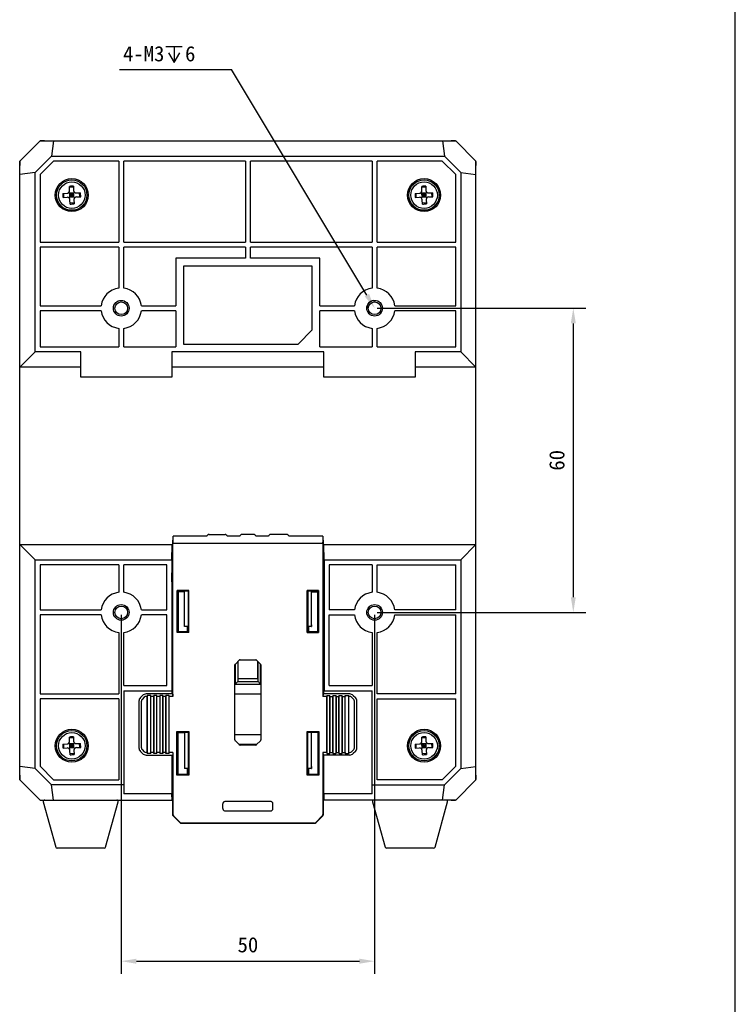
# Model space of a CAD drawing. Header units: millimetres. Extents: x 0 to 600, y 0 to 600.
# Tile 12 of 12: x 459 to 600, y 212 to 406. Entities that reach past the tile are written whole.
import ezdxf

# ---------------------------------------------------------------- set-up
doc = ezdxf.new("R2010")
doc.units = ezdxf.units.MM
doc.header["$LTSCALE"] = 39.111111
doc.header["$PDMODE"] = 3
doc.header["$PDSIZE"] = 8
doc.layers.get('0').update_dxf_attribs({"linetype": 'CONTINUOUS'})
doc.layers.get('Defpoints').update_dxf_attribs({"linetype": 'CONTINUOUS'})
for name, color, linetype in [('06_ALL_SURFS', 7, 'CONTINUOUS'), ('20_ALL_FEATURES', 7, 'CONTINUOUS'), ('51__DRAFT_DIMS', 7, 'CONTINUOUS')]:
    doc.layers.add(name, color=color, linetype=linetype)
doc.styles.get("Standard").update_dxf_attribs({"font": 'simfang.ttf'})
doc.dimstyles.new('DIMSTYLE_2', dxfattribs={"dimtxt": 10, "dimasz": 10, "dimexe": 5, "dimexo": 0.5, "dimgap": 2.5, "dimtad": 1, "dimdsep": 46, "dimtxsty": 'STANDARD', "dimblk": '_FILLED', "dimblk1": '_FILLED', "dimblk2": '_FILLED', "dimcen": 0.09, "dimclrt": 3, "dimazin": 2, "dimtp": 0.5, "dimtm": 0.5, "dimtfac": 1, "dimtofl": 0, "dimtmove": 0, "dimatfit": 3, "dimldrblk": '_FILLED', "dimfxl": 1, "dimtolj": 1, "dimarcsym": 0})
doc.dimstyles.new('DIMSTYLE_5', dxfattribs={"dimtxt": 3, "dimasz": 3, "dimexe": 2.5, "dimexo": 0.5, "dimtad": 1, "dimdsep": 46, "dimtxsty": 'STANDARD', "dimblk": '_FILLED', "dimblk1": '_FILLED', "dimblk2": '_FILLED', "dimcen": 0.09, "dimclrt": 3, "dimazin": 2, "dimtp": 0.1, "dimtm": 0.1, "dimtfac": 1, "dimtmove": 0, "dimatfit": 2, "dimldrblk": '_FILLED', "dimfxl": 1, "dimtolj": 1, "dimarcsym": 0})

# ---------------------------------------------------------------- blocks, each defined once
blk = doc.blocks.new('_FILLED')
at = {"color": 0, "linetype": 'ByBlock'}
blk.add_solid([(0, 0), (-1, 0.165), (-1, -0.165)], dxfattribs=at)
blk = doc.blocks.new('*D16')
at = {"layer": '51__DRAFT_DIMS', "color": 0, "lineweight": -2}
for p, q in [((478.82, 288.39), (478.82, 217.59)), ((528.82, 288.39), (528.82, 217.59)), ((481.82, 220.09), (525.82, 220.09))]:
    blk.add_line(p, q, dxfattribs=at)
at = {"layer": 'Defpoints', "color": 0}
for p in [(478.82, 288.89), (528.82, 288.89), (528.82, 220.09)]:
    blk.add_point(p, dxfattribs=at)
at = {"layer": '51__DRAFT_DIMS', "color": 0, "linetype": 'ByBlock', "lineweight": -2, "xscale": 3, "yscale": 3, "zscale": 3, "rotation": 180}
blk.add_blockref('_FILLED', (478.82, 220.09), dxfattribs=at)
at = {"layer": '51__DRAFT_DIMS', "color": 0, "linetype": 'ByBlock', "lineweight": -2, "xscale": 3, "yscale": 3, "zscale": 3}
blk.add_blockref('_FILLED', (528.82, 220.09), dxfattribs=at)
at = {"layer": '51__DRAFT_DIMS', "color": 3, "insert": (503.82, 224.84), "char_height": 3, "attachment_point": 2, "line_spacing_factor": 0.9}
blk.add_mtext('\\A1;50{}{{\\H0.7x;}{}}', dxfattribs=at)
blk = doc.blocks.new('*D17')
at = {"layer": '51__DRAFT_DIMS', "color": 0, "lineweight": -2}
for p, q in [((529.32, 348.89), (570.53, 348.89)), ((568.03, 345.89), (568.03, 291.89)), ((529.32, 288.89), (570.53, 288.89))]:
    blk.add_line(p, q, dxfattribs=at)
at = {"layer": 'Defpoints', "color": 0}
for p in [(528.82, 348.89), (528.82, 288.89), (568.03, 288.89)]:
    blk.add_point(p, dxfattribs=at)
at = {"layer": '51__DRAFT_DIMS', "color": 0, "linetype": 'ByBlock', "lineweight": -2, "xscale": 3, "yscale": 3, "zscale": 3}
for p, rotation in [((568.03, 348.89), 90), ((568.03, 288.89), 270)]:
    blk.add_blockref('_FILLED', p, dxfattribs=dict(at, rotation=rotation))
at = {"layer": '51__DRAFT_DIMS', "color": 3, "insert": (563.28, 318.89), "char_height": 3, "attachment_point": 2, "rotation": 90, "line_spacing_factor": 0.9}
blk.add_mtext('\\A1;60{}{{\\H0.7x;}{}}', dxfattribs=at)
blk = doc.blocks.new('*D12')
at = {"layer": '51__DRAFT_DIMS', "color": 0, "lineweight": -2}
for p in [(478.47, 395.95), (527.3, 351.45)]:
    blk.add_line(p, (500.55, 395.95), dxfattribs=at)
at = {"layer": 'Defpoints', "color": 0}
for p in [(527.25, 351.54), (528.85, 348.88)]:
    blk.add_point(p, dxfattribs=at)
at = {"layer": '51__DRAFT_DIMS', "color": 0, "linetype": 'ByBlock', "lineweight": -2, "xscale": 3, "yscale": 3, "zscale": 3, "rotation": 301.0164971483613}
blk.add_blockref('_FILLED', (528.85, 348.88), dxfattribs=at)
at = {"layer": '51__DRAFT_DIMS', "color": 3, "insert": (493.46, 400.58), "char_height": 3, "attachment_point": 3, "line_spacing_factor": 0.9}
blk.add_mtext('\\A1;4-M3{}{{\\H0.7x;}{}  6}', dxfattribs=at)

msp = doc.modelspace()

# ---------------------------------------------------------------- linework, layer by layer
at = {"color": 7}
msp.add_line((600, 0), (600, 600), dxfattribs=at)
at = {"layer": '06_ALL_SURFS', "color": 7}
for p, q in [((462.822, 381.886), (458.822, 377.886)), ((462.822, 381.886), (544.822, 381.886)), ((463.607, 381.925), (462.926, 381.9)), ((465.429, 381.886), (465.065, 378.886)), ((542.216, 381.886), (542.58, 378.886)), ((544.719, 381.9), (544.037, 381.925)), ((548.822, 377.886), (544.822, 381.886)), ((465.065, 378.886), (461.822, 375.643)), ((465.065, 378.886), (542.58, 378.886)), ((545.822, 375.643), (542.58, 378.886)), ((458.808, 377.782), (458.783, 377.101)), ((458.822, 255.886), (458.822, 377.886)), ((462.822, 375.229), (465.479, 377.886)), ((478.322, 377.886), (465.479, 377.886)), ((478.322, 377.886), (478.322, 361.942)), ((479.322, 361.942), (479.322, 377.886)), ((503.322, 377.886), (479.322, 377.886)), ((503.322, 377.886), (503.322, 361.942)), ((504.322, 361.942), (504.322, 377.886)), ((528.322, 377.886), (504.322, 377.886)), ((528.322, 377.886), (528.322, 361.942)), ((529.322, 361.942), (529.322, 377.886)), ((542.165, 377.886), (529.322, 377.886)), ((542.165, 377.886), (544.822, 375.229)), ((548.822, 255.886), (548.822, 377.886)), ((548.862, 377.101), (548.837, 377.782)), ((461.822, 375.643), (458.822, 375.279)), ((461.822, 340.262), (461.822, 375.643)), ((462.822, 375.229), (462.822, 361.942)), ((544.822, 361.942), (544.822, 375.229)), ((545.822, 375.643), (545.822, 340.262)), ((545.822, 375.643), (548.822, 375.279)), ((468.629, 372.076), (468.596, 372.923)), ((469.395, 372.954), (469.429, 372.108)), ((538.144, 372.076), (538.11, 372.923)), ((538.91, 372.954), (538.943, 372.108)), ((467.303, 371.523), (468.15, 371.556)), ((467.526, 370.731), (467.495, 371.53)), ((468.497, 371.717), (469.633, 370.668)), ((468.541, 370.625), (469.589, 371.76)), ((469.403, 372.763), (468.603, 372.731)), ((469.449, 371.608), (468.649, 371.576)), ((468.681, 370.777), (468.649, 371.576)), ((469.465, 371.208), (468.665, 371.177)), ((469.081, 370.793), (469.049, 371.592)), ((469.481, 370.809), (469.449, 371.608)), ((469.948, 371.628), (470.795, 371.662)), ((470.635, 370.855), (470.603, 371.654)), ((536.818, 371.523), (537.664, 371.556)), ((537.041, 370.731), (537.009, 371.53)), ((538.012, 371.717), (539.147, 370.668)), ((538.055, 370.625), (539.104, 371.76)), ((538.917, 372.763), (538.118, 372.731)), ((538.963, 371.608), (538.164, 371.576)), ((538.196, 370.777), (538.164, 371.576)), ((538.979, 371.208), (538.18, 371.177)), ((538.596, 370.793), (538.564, 371.592)), ((538.995, 370.809), (538.963, 371.608)), ((539.463, 371.628), (540.31, 371.662)), ((540.15, 370.855), (540.118, 371.654)), ((467.335, 370.723), (468.182, 370.757)), ((469.481, 370.809), (468.681, 370.777)), ((468.735, 369.43), (468.701, 370.277)), ((469.527, 369.654), (468.727, 369.622)), ((469.5, 370.309), (469.534, 369.462)), ((469.98, 370.829), (470.827, 370.862)), ((536.849, 370.723), (537.696, 370.757)), ((538.995, 370.809), (538.196, 370.777)), ((538.249, 369.43), (538.216, 370.277)), ((539.041, 369.654), (538.242, 369.622)), ((539.015, 370.309), (539.049, 369.462)), ((539.495, 370.829), (540.342, 370.862)), ((462.822, 361.942), (478.322, 361.942)), ((479.322, 361.942), (503.322, 361.942)), ((504.322, 361.942), (528.322, 361.942)), ((529.322, 361.942), (544.822, 361.942)), ((462.822, 360.942), (462.822, 349.386)), ((478.322, 360.942), (462.822, 360.942)), ((478.322, 360.942), (478.322, 352.854)), ((479.322, 352.854), (479.322, 360.942)), ((503.322, 360.942), (479.322, 360.942)), ((503.322, 360.942), (503.322, 358.751)), ((504.322, 358.751), (504.322, 360.942)), ((528.322, 360.942), (504.322, 360.942)), ((528.322, 360.942), (528.322, 352.854)), ((529.322, 352.854), (529.322, 360.942)), ((544.822, 360.942), (529.322, 360.942)), ((544.822, 349.386), (544.822, 360.942)), ((489.614, 358.751), (489.614, 349.386)), ((503.322, 358.751), (489.614, 358.751)), ((518.03, 358.751), (504.322, 358.751)), ((518.03, 349.386), (518.03, 358.751)), ((491.122, 357.206), (491.122, 341.806)), ((516.522, 357.206), (491.122, 357.206)), ((516.522, 344.606), (516.522, 357.206)), ((462.822, 349.386), (474.854, 349.386)), ((462.822, 348.386), (462.822, 341.262)), ((474.854, 348.386), (462.822, 348.386)), ((482.791, 349.386), (489.614, 349.386)), ((489.614, 348.386), (482.791, 348.386)), ((489.614, 348.386), (489.614, 341.262)), ((518.03, 349.386), (524.854, 349.386)), ((518.03, 341.262), (518.03, 348.386)), ((524.854, 348.386), (518.03, 348.386)), ((532.791, 349.386), (544.822, 349.386)), ((544.822, 348.386), (532.791, 348.386)), ((544.822, 341.262), (544.822, 348.386)), ((478.322, 344.917), (478.322, 341.262)), ((479.322, 341.262), (479.322, 344.917)), ((516.522, 344.606), (513.722, 341.806)), ((528.322, 344.917), (528.322, 341.262)), ((529.322, 341.262), (529.322, 344.917)), ((491.122, 341.806), (513.722, 341.806)), ((461.822, 340.262), (458.822, 337.262)), ((470.822, 340.262), (461.822, 340.262)), ((462.822, 341.262), (478.322, 341.262)), ((470.822, 335.26), (470.822, 340.262)), ((479.322, 341.262), (489.614, 341.262)), ((488.822, 340.262), (488.822, 335.26)), ((518.822, 340.262), (488.822, 340.262)), ((518.03, 341.262), (528.322, 341.262)), ((518.822, 335.26), (518.822, 340.262)), ((529.322, 341.262), (544.822, 341.262)), ((545.822, 340.262), (536.822, 340.262)), ((536.822, 340.262), (536.822, 335.26)), ((548.822, 337.262), (545.822, 340.262)), ((470.822, 337.262), (458.822, 337.262)), ((518.822, 337.262), (488.822, 337.262)), ((548.822, 337.262), (536.822, 337.262)), ((488.822, 335.26), (470.822, 335.26)), ((536.822, 335.26), (518.822, 335.26)), ((488.985, 303.148), (489.034, 302.449)), ((488.985, 272.798), (488.985, 303.148)), ((489.053, 303.148), (488.985, 303.148)), ((489.053, 303.148), (489.066, 303.908)), ((495.707, 303.908), (489.066, 303.908)), ((496.186, 304.258), (499.303, 304.258)), ((502.207, 303.908), (499.783, 303.908)), ((504.956, 304.258), (502.686, 304.258)), ((507.86, 303.908), (505.435, 303.908)), ((511.456, 304.258), (508.339, 304.258)), ((518.579, 303.908), (511.935, 303.908)), ((518.579, 303.908), (518.592, 303.148)), ((518.659, 303.148), (518.592, 303.148)), ((518.61, 302.449), (518.659, 303.148)), ((518.659, 303.148), (518.659, 272.798)), ((458.822, 302.262), (461.822, 299.262)), ((458.822, 302.262), (488.878, 302.262)), ((488.791, 299.262), (488.843, 302.262)), ((488.878, 302.262), (488.878, 296.75)), ((489.034, 272.31), (489.034, 302.449)), ((518.61, 302.449), (489.034, 302.449)), ((518.61, 302.449), (518.61, 272.31)), ((518.766, 302.262), (548.822, 302.262)), ((518.766, 296.75), (518.766, 302.262)), ((518.854, 299.262), (518.801, 302.262)), ((545.822, 299.262), (548.822, 302.262)), ((461.822, 258.128), (461.822, 299.262)), ((461.822, 299.262), (488.791, 299.262)), ((488.791, 299.262), (488.791, 273.412)), ((518.854, 299.262), (545.822, 299.262)), ((518.854, 299.262), (518.854, 273.412)), ((545.822, 299.262), (545.822, 258.128)), ((462.822, 298.262), (462.822, 289.386)), ((478.322, 298.262), (462.822, 298.262)), ((478.322, 298.262), (478.322, 292.854)), ((479.322, 292.854), (479.322, 298.262)), ((487.822, 298.262), (479.322, 298.262)), ((487.822, 289.386), (487.822, 298.262)), ((528.322, 298.262), (519.822, 298.262)), ((519.822, 298.262), (519.822, 289.386)), ((528.322, 298.262), (528.322, 292.854)), ((529.322, 298.262), (544.822, 298.262)), ((529.322, 292.854), (529.322, 298.262)), ((544.822, 289.386), (544.822, 298.262)), ((488.822, 296.694), (488.878, 296.75)), ((488.822, 294.894), (488.822, 296.694)), ((488.878, 296.75), (488.985, 296.75)), ((518.766, 296.75), (518.659, 296.75)), ((518.822, 296.694), (518.766, 296.75)), ((518.822, 296.694), (518.822, 294.894)), ((488.878, 294.894), (488.878, 272.798)), ((518.766, 294.838), (518.659, 294.838)), ((518.766, 294.838), (518.822, 294.894)), ((518.766, 272.798), (518.766, 294.838)), ((489.862, 293.209), (490.041, 292.972)), ((492.131, 293.209), (489.862, 293.209)), ((489.862, 284.895), (489.862, 293.209)), ((490.041, 292.972), (490.069, 293.084)), ((491.322, 292.972), (490.041, 292.972)), ((490.041, 292.972), (490.041, 285.073)), ((491.122, 293.084), (491.122, 292.972)), ((492.131, 284.895), (492.131, 293.209)), ((517.78, 293.209), (515.511, 293.209)), ((515.511, 284.895), (515.511, 293.209)), ((516.348, 286.468), (516.348, 293.084)), ((516.348, 292.972), (517.601, 292.972)), ((516.548, 292.972), (516.548, 293.084)), ((517.601, 292.972), (517.574, 293.084)), ((517.78, 293.209), (517.601, 292.972)), ((517.601, 285.073), (517.601, 292.972)), ((517.78, 293.209), (517.78, 284.895)), ((462.822, 289.386), (474.854, 289.386)), ((482.791, 289.386), (487.822, 289.386)), ((524.854, 289.386), (519.822, 289.386)), ((544.822, 289.386), (532.791, 289.386)), ((462.822, 288.386), (462.822, 272.829)), ((474.854, 288.386), (462.822, 288.386)), ((487.822, 288.386), (482.791, 288.386)), ((487.822, 274.486), (487.822, 288.386)), ((519.822, 288.386), (524.854, 288.386)), ((519.822, 274.486), (519.822, 288.386)), ((532.791, 288.386), (544.822, 288.386)), ((544.822, 272.829), (544.822, 288.386)), ((491.893, 285.073), (491.893, 286.094)), ((491.893, 285.894), (492.005, 285.894)), ((516.341, 286.075), (515.637, 286.075)), ((515.637, 285.875), (515.749, 285.875)), ((515.749, 286.075), (515.749, 285.073)), ((516.322, 286.094), (516.341, 286.075)), ((516.348, 286.468), (516.341, 286.075)), ((478.322, 284.917), (478.322, 272.829)), ((479.322, 274.486), (479.322, 284.917)), ((490.041, 285.073), (489.862, 284.895)), ((492.131, 284.895), (489.862, 284.895)), ((491.893, 285.073), (490.041, 285.073)), ((491.893, 285.073), (491.921, 284.989)), ((492.005, 284.989), (491.921, 284.989)), ((492.131, 284.895), (492.005, 284.989)), ((515.637, 284.989), (515.511, 284.895)), ((515.511, 284.895), (517.78, 284.895)), ((515.721, 284.989), (515.637, 284.989)), ((515.749, 285.073), (515.721, 284.989)), ((517.601, 285.073), (515.749, 285.073)), ((517.78, 284.895), (517.601, 285.073)), ((528.322, 284.917), (528.322, 274.486)), ((529.322, 272.829), (529.322, 284.917)), ((501.245, 263.731), (501.245, 278.519)), ((502.172, 279.508), (501.289, 278.625)), ((501.825, 279.161), (501.824, 275.265)), ((501.862, 279.199), (501.862, 275.765)), ((502.278, 279.552), (505.364, 279.552)), ((506.353, 278.625), (505.47, 279.508)), ((505.782, 275.765), (505.782, 279.196)), ((505.82, 275.265), (505.82, 279.159)), ((506.397, 278.519), (506.397, 263.731)), ((479.322, 274.486), (487.822, 274.486)), ((501.322, 274.765), (506.322, 274.765)), ((501.826, 275.265), (505.818, 275.265)), ((505.782, 275.765), (501.862, 275.765)), ((501.882, 275.265), (501.882, 275.765)), ((505.763, 275.765), (505.763, 275.265)), ((519.822, 274.486), (528.322, 274.486)), ((462.822, 272.829), (478.322, 272.829)), ((479.322, 273.412), (488.822, 273.412)), ((479.322, 273.412), (479.322, 253.086)), ((482.609, 272.085), (483.023, 272.499)), ((483.368, 272.154), (482.954, 271.74)), ((488.985, 272.798), (483.744, 272.798)), ((483.93, 272.31), (483.744, 272.31)), ((483.944, 272.507), (483.93, 272.31)), ((483.93, 261.247), (483.93, 272.31)), ((484.644, 272.507), (483.944, 272.507)), ((483.944, 272.507), (483.944, 261.051)), ((484.658, 272.31), (484.644, 272.507)), ((484.644, 261.051), (484.644, 272.507)), ((485.23, 272.31), (484.658, 272.31)), ((484.658, 261.247), (484.658, 272.31)), ((485.244, 272.507), (485.23, 272.31)), ((485.23, 272.31), (485.23, 261.247)), ((485.844, 272.507), (485.244, 272.507)), ((485.244, 261.051), (485.244, 272.507)), ((485.858, 272.31), (485.844, 272.507)), ((485.844, 261.051), (485.844, 272.507)), ((486.43, 272.31), (485.858, 272.31)), ((485.858, 261.247), (485.858, 272.31)), ((486.444, 272.507), (486.43, 272.31)), ((486.43, 272.31), (486.43, 261.247)), ((487.044, 272.507), (486.444, 272.507)), ((486.444, 272.507), (486.444, 261.051)), ((487.058, 272.31), (487.044, 272.507)), ((487.044, 272.507), (487.044, 261.051)), ((487.63, 272.31), (487.058, 272.31)), ((487.058, 261.247), (487.058, 272.31)), ((487.644, 272.507), (487.63, 272.31)), ((487.63, 272.31), (487.63, 261.247)), ((488.244, 272.507), (487.644, 272.507)), ((487.644, 261.051), (487.644, 272.507)), ((488.258, 272.31), (488.244, 272.507)), ((488.244, 272.507), (488.244, 261.051)), ((489.034, 272.31), (488.258, 272.31)), ((488.258, 261.247), (488.258, 272.31)), ((488.822, 273.412), (488.822, 272.798)), ((488.995, 272.791), (488.985, 272.798)), ((489.004, 272.733), (489.034, 272.31)), ((501.245, 272.838), (506.397, 272.838)), ((518.64, 272.733), (518.61, 272.31)), ((519.386, 272.31), (518.61, 272.31)), ((518.649, 272.791), (518.659, 272.798)), ((523.9, 272.798), (518.659, 272.798)), ((518.822, 273.412), (528.322, 273.412)), ((518.822, 272.798), (518.822, 273.412)), ((519.4, 272.507), (519.386, 272.31)), ((519.386, 261.247), (519.386, 272.31)), ((519.4, 272.507), (520, 272.507)), ((519.4, 272.507), (519.4, 261.051)), ((520.014, 272.31), (520, 272.507)), ((520, 261.051), (520, 272.507)), ((520.014, 272.31), (520.586, 272.31)), ((520.014, 272.31), (520.014, 261.247)), ((520.6, 272.507), (520.586, 272.31)), ((520.586, 261.247), (520.586, 272.31)), ((520.6, 272.507), (521.2, 272.507)), ((520.6, 272.507), (520.6, 261.051)), ((521.214, 272.31), (521.2, 272.507)), ((521.2, 272.507), (521.2, 261.051)), ((521.214, 272.31), (521.786, 272.31)), ((521.214, 272.31), (521.214, 261.247)), ((521.8, 272.507), (521.786, 272.31)), ((521.786, 261.247), (521.786, 272.31)), ((521.8, 272.507), (522.4, 272.507)), ((521.8, 261.051), (521.8, 272.507)), ((522.414, 272.31), (522.4, 272.507)), ((522.4, 261.051), (522.4, 272.507)), ((522.414, 272.31), (522.986, 272.31)), ((522.414, 272.31), (522.414, 261.247)), ((523, 272.507), (522.986, 272.31)), ((522.986, 261.247), (522.986, 272.31)), ((523, 272.507), (523.7, 272.507)), ((523, 261.051), (523, 272.507)), ((523.714, 272.31), (523.7, 272.507)), ((523.7, 272.507), (523.7, 261.051)), ((523.9, 272.31), (523.714, 272.31)), ((523.714, 261.247), (523.714, 272.31)), ((524.69, 271.74), (524.276, 272.154)), ((524.621, 272.499), (525.035, 272.085)), ((528.322, 253.086), (528.322, 273.412)), ((544.822, 272.829), (529.322, 272.829)), ((462.822, 271.829), (462.822, 258.543)), ((478.322, 271.829), (462.822, 271.829)), ((478.322, 271.829), (478.322, 255.886)), ((482.311, 271.364), (482.311, 262.193)), ((482.799, 262.193), (482.799, 271.364)), ((524.846, 262.193), (524.846, 271.364)), ((525.334, 262.193), (525.334, 271.364)), ((529.322, 271.829), (544.822, 271.829)), ((529.322, 255.886), (529.322, 271.829)), ((544.822, 258.543), (544.822, 271.829)), ((468.629, 263.462), (468.596, 264.309)), ((469.403, 264.149), (468.603, 264.118)), ((469.395, 264.341), (469.429, 263.494)), ((489.803, 265.379), (492.131, 265.379)), ((489.981, 265.142), (489.803, 265.379)), ((489.803, 256.791), (489.803, 265.379)), ((491.322, 265.142), (489.981, 265.142)), ((489.981, 265.142), (489.981, 256.97)), ((490.069, 265.254), (490.041, 265.142)), ((491.122, 265.254), (491.122, 265.142)), ((492.131, 265.379), (492.131, 256.791)), ((506.397, 264.75), (501.245, 264.75)), ((515.511, 265.407), (517.841, 265.407)), ((515.511, 256.791), (515.511, 265.407)), ((516.348, 258.468), (516.348, 265.281)), ((517.663, 265.17), (516.348, 265.17)), ((516.548, 265.17), (516.548, 265.281)), ((517.601, 265.17), (517.574, 265.281)), ((517.663, 265.17), (517.841, 265.407)), ((517.663, 256.97), (517.663, 265.17)), ((517.841, 265.407), (517.841, 256.791)), ((538.144, 263.462), (538.11, 264.309)), ((538.917, 264.149), (538.118, 264.118)), ((538.91, 264.341), (538.943, 263.494)), ((467.303, 262.909), (468.15, 262.943)), ((467.526, 262.117), (467.495, 262.917)), ((468.497, 263.103), (469.633, 262.055)), ((468.541, 262.011), (469.589, 263.147)), ((469.449, 262.995), (468.649, 262.963)), ((468.681, 262.163), (468.649, 262.963)), ((469.465, 262.595), (468.665, 262.563)), ((469.481, 262.195), (468.681, 262.163)), ((469.081, 262.179), (469.049, 262.979)), ((469.481, 262.195), (469.449, 262.995)), ((469.948, 263.014), (470.795, 263.048)), ((469.98, 262.215), (470.827, 262.249)), ((470.635, 262.241), (470.603, 263.041)), ((501.289, 263.625), (502.172, 262.742)), ((505.566, 262.838), (502.076, 262.838)), ((505.364, 262.698), (502.278, 262.698)), ((505.47, 262.742), (506.353, 263.625)), ((536.818, 262.909), (537.664, 262.943)), ((537.041, 262.117), (537.009, 262.917)), ((538.012, 263.103), (539.147, 262.055)), ((538.055, 262.011), (539.104, 263.147)), ((538.963, 262.995), (538.164, 262.963)), ((538.196, 262.163), (538.164, 262.963)), ((538.979, 262.595), (538.18, 262.563)), ((538.995, 262.195), (538.196, 262.163)), ((538.596, 262.179), (538.564, 262.979)), ((538.995, 262.195), (538.963, 262.995)), ((539.463, 263.014), (540.31, 263.048)), ((539.495, 262.215), (540.342, 262.249)), ((540.15, 262.241), (540.118, 263.041)), ((467.335, 262.11), (468.182, 262.143)), ((468.735, 260.817), (468.701, 261.664)), ((469.527, 261.04), (468.727, 261.009)), ((469.5, 261.696), (469.534, 260.849)), ((483.023, 261.058), (482.609, 261.472)), ((482.954, 261.817), (483.368, 261.403)), ((483.93, 261.247), (483.744, 261.247)), ((483.744, 260.759), (488.985, 260.759)), ((483.93, 261.247), (483.944, 261.051)), ((484.644, 261.051), (483.944, 261.051)), ((484.644, 261.051), (484.658, 261.247)), ((485.23, 261.247), (484.658, 261.247)), ((485.23, 261.247), (485.244, 261.051)), ((485.844, 261.051), (485.244, 261.051)), ((485.844, 261.051), (485.858, 261.247)), ((486.43, 261.247), (485.858, 261.247)), ((486.43, 261.247), (486.444, 261.051)), ((487.044, 261.051), (486.444, 261.051)), ((487.044, 261.051), (487.058, 261.247)), ((487.63, 261.247), (487.058, 261.247)), ((487.63, 261.247), (487.644, 261.051)), ((488.244, 261.051), (487.644, 261.051)), ((488.244, 261.051), (488.258, 261.247)), ((489.034, 261.247), (488.258, 261.247)), ((488.822, 260.759), (488.822, 253.086)), ((488.878, 260.759), (488.878, 254.886)), ((488.995, 260.767), (488.985, 260.759)), ((488.985, 249.029), (488.985, 260.759)), ((489.034, 261.247), (489.004, 260.824)), ((489.034, 261.247), (489.034, 249.029)), ((519.386, 261.247), (518.61, 261.247)), ((518.61, 261.247), (518.64, 260.824)), ((518.61, 261.247), (518.61, 249.029)), ((518.649, 260.767), (518.659, 260.759)), ((523.9, 260.759), (518.659, 260.759)), ((518.659, 260.759), (518.659, 249.029)), ((518.766, 260.759), (518.766, 254.886)), ((518.822, 253.086), (518.822, 260.759)), ((519.386, 261.247), (519.4, 261.051)), ((519.4, 261.051), (520, 261.051)), ((520, 261.051), (520.014, 261.247)), ((520.014, 261.247), (520.586, 261.247)), ((520.586, 261.247), (520.6, 261.051)), ((520.6, 261.051), (521.2, 261.051)), ((521.2, 261.051), (521.214, 261.247)), ((521.214, 261.247), (521.786, 261.247)), ((521.786, 261.247), (521.8, 261.051)), ((521.8, 261.051), (522.4, 261.051)), ((522.4, 261.051), (522.414, 261.247)), ((522.414, 261.247), (522.986, 261.247)), ((522.986, 261.247), (523, 261.051)), ((523, 261.051), (523.7, 261.051)), ((523.7, 261.051), (523.714, 261.247)), ((523.714, 261.247), (523.9, 261.247)), ((524.276, 261.403), (524.69, 261.817)), ((525.035, 261.472), (524.621, 261.058)), ((536.849, 262.11), (537.696, 262.143)), ((538.249, 260.817), (538.216, 261.664)), ((539.041, 261.04), (538.242, 261.009)), ((539.015, 261.696), (539.049, 260.849)), ((461.822, 258.128), (458.822, 258.492)), ((465.479, 255.886), (462.822, 258.543)), ((516.348, 258.468), (516.341, 258.075)), ((544.822, 258.543), (542.165, 255.886)), ((545.822, 258.128), (548.822, 258.492)), ((458.783, 256.671), (458.808, 255.989)), ((461.822, 258.128), (465.065, 254.886)), ((489.981, 256.97), (489.803, 256.791)), ((492.131, 256.791), (489.803, 256.791)), ((489.981, 256.97), (491.893, 256.97)), ((491.893, 256.97), (491.893, 258.094)), ((491.893, 257.893), (492.005, 257.893)), ((491.893, 256.97), (491.921, 256.886)), ((492.005, 256.886), (491.921, 256.886)), ((492.005, 256.886), (492.131, 256.791)), ((515.637, 256.886), (515.511, 256.791)), ((517.841, 256.791), (515.511, 256.791)), ((516.341, 258.075), (515.637, 258.075)), ((515.637, 257.875), (515.749, 257.875)), ((515.721, 256.886), (515.637, 256.886)), ((515.721, 256.886), (515.749, 256.97)), ((515.749, 258.075), (515.749, 256.97)), ((515.749, 256.97), (517.663, 256.97)), ((516.322, 258.094), (516.341, 258.075)), ((517.663, 256.97), (517.841, 256.791)), ((542.58, 254.886), (545.822, 258.128)), ((548.837, 255.989), (548.862, 256.671)), ((458.822, 255.886), (462.822, 251.886)), ((479.322, 254.886), (465.065, 254.886)), ((465.429, 251.886), (465.065, 254.886)), ((465.479, 255.886), (478.322, 255.886)), ((488.985, 254.886), (488.878, 254.886)), ((488.878, 254.886), (488.93, 251.886)), ((518.766, 254.886), (518.659, 254.886)), ((518.766, 254.886), (518.714, 251.886)), ((528.322, 254.886), (542.58, 254.886)), ((542.165, 255.886), (529.322, 255.886)), ((542.216, 251.886), (542.58, 254.886)), ((544.822, 251.886), (548.822, 255.886)), ((488.822, 253.086), (479.322, 253.086)), ((488.843, 251.886), (488.822, 253.086)), ((518.822, 253.086), (518.801, 251.886)), ((528.322, 253.086), (518.822, 253.086)), ((462.822, 251.886), (488.985, 251.886)), ((462.926, 251.871), (463.57, 251.847)), ((463.428, 251.505), (465.9, 242.605)), ((475.744, 242.605), (478.217, 251.505)), ((498.89, 250.18), (498.89, 251.141)), ((508.302, 251.592), (499.34, 251.592)), ((508.752, 250.18), (508.752, 251.141)), ((544.822, 251.886), (518.659, 251.886)), ((528.428, 251.505), (530.9, 242.605)), ((540.744, 242.605), (543.217, 251.505)), ((544.037, 251.846), (544.719, 251.871)), ((490.385, 247.437), (489.121, 248.701)), ((489.156, 248.735), (490.419, 247.472)), ((499.34, 249.729), (508.302, 249.729)), ((517.225, 247.472), (518.489, 248.735)), ((518.523, 248.701), (517.26, 247.437)), ((516.915, 247.343), (490.729, 247.343)), ((490.729, 247.294), (516.915, 247.294)), ((475.455, 242.386), (466.189, 242.386)), ((540.455, 242.386), (531.189, 242.386))]:
    msp.add_line(p, q, dxfattribs=at)
for points in [[(463.696, 381.886), (463.693, 381.889), (463.689, 381.893), (463.685, 381.897), (463.681, 381.901), (463.676, 381.905), (463.671, 381.908), (463.666, 381.911), (463.661, 381.914), (463.655, 381.916), (463.65, 381.919), (463.645, 381.92), (463.639, 381.922), (463.633, 381.923), (463.627, 381.924), (463.622, 381.925), (463.616, 381.925), (463.61, 381.926), (463.607, 381.925)], [(544.037, 381.925), (544.032, 381.926), (544.027, 381.925), (544.021, 381.925), (544.016, 381.924), (544.01, 381.923), (544.005, 381.922), (544, 381.92), (543.995, 381.919), (543.99, 381.917), (543.985, 381.914), (543.98, 381.912), (543.975, 381.909), (543.971, 381.906), (543.967, 381.903), (543.962, 381.9), (543.958, 381.896), (543.954, 381.893), (543.951, 381.889), (543.948, 381.886)], [(458.783, 377.101), (458.782, 377.098), (458.783, 377.092), (458.783, 377.086), (458.784, 377.081), (458.785, 377.075), (458.786, 377.069), (458.788, 377.063), (458.789, 377.058), (458.792, 377.052), (458.794, 377.047), (458.797, 377.042), (458.8, 377.037), (458.803, 377.032), (458.807, 377.027), (458.811, 377.023), (458.815, 377.019), (458.819, 377.015), (458.822, 377.012)], [(548.822, 377.012), (548.826, 377.015), (548.83, 377.019), (548.834, 377.023), (548.838, 377.027), (548.841, 377.032), (548.845, 377.037), (548.848, 377.042), (548.85, 377.047), (548.853, 377.052), (548.855, 377.058), (548.857, 377.063), (548.859, 377.069), (548.86, 377.075), (548.861, 377.081), (548.862, 377.086), (548.862, 377.092), (548.862, 377.098), (548.862, 377.101)], [(458.822, 256.76), (458.819, 256.757), (458.815, 256.754), (458.812, 256.75), (458.808, 256.746), (458.805, 256.741), (458.802, 256.737), (458.799, 256.733), (458.796, 256.728), (458.794, 256.723), (458.791, 256.718), (458.789, 256.713), (458.788, 256.708), (458.786, 256.703), (458.785, 256.698), (458.784, 256.692), (458.783, 256.687), (458.783, 256.681), (458.782, 256.676), (458.783, 256.671)], [(548.862, 256.671), (548.862, 256.676), (548.862, 256.681), (548.861, 256.687), (548.861, 256.692), (548.86, 256.698), (548.858, 256.703), (548.857, 256.708), (548.855, 256.713), (548.853, 256.718), (548.851, 256.723), (548.849, 256.728), (548.846, 256.733), (548.843, 256.737), (548.84, 256.741), (548.836, 256.746), (548.833, 256.75), (548.829, 256.754), (548.825, 256.757), (548.822, 256.76)], [(543.948, 251.886), (543.951, 251.883), (543.954, 251.879), (543.958, 251.875), (543.962, 251.872), (543.967, 251.868), (543.971, 251.865), (543.975, 251.862), (543.98, 251.859), (543.985, 251.857), (543.99, 251.855), (543.995, 251.853), (544, 251.851), (544.005, 251.85), (544.01, 251.848), (544.016, 251.847), (544.021, 251.847), (544.027, 251.846), (544.032, 251.846), (544.037, 251.846)]]:
    msp.add_lwpolyline(points, dxfattribs=at)
for centre, radius in [((469.065, 371.192), 3.253), ((469.065, 371.192), 2.995), ((469.065, 371.192), 2.625), ((538.58, 371.192), 3.253), ((538.58, 371.192), 2.995), ((538.58, 371.192), 2.625), ((478.822, 348.886), 1.55), ((478.822, 348.886), 1.25), ((528.822, 348.886), 1.55), ((528.822, 348.886), 1.25), ((478.822, 288.886), 1.55), ((478.822, 288.886), 1.25), ((528.822, 288.886), 1.55), ((528.822, 288.886), 1.25), ((469.065, 262.579), 3.253), ((469.065, 262.579), 2.995), ((469.065, 262.579), 2.625), ((538.58, 262.579), 3.253), ((538.58, 262.579), 2.995), ((538.58, 262.579), 2.625)]:
    msp.add_circle(centre, radius, dxfattribs=at)
for centre, radius, start, end in [((462.934, 381.673), 0.228, 92.06312, 110.51527), ((544.711, 381.673), 0.228, 69.47821, 87.93688), ((459.035, 377.774), 0.228, 159.47821, 177.93688), ((548.609, 377.774), 0.228, 2.06312, 20.51527), ((471.773, 303.209), 69.786, 91.95254, 92.60937), ((541.287, 303.209), 69.786, 91.95254, 92.60937), ((528.784, 373.595), 61.517, 181.93081, 182.30337), ((528.786, 373.547), 61.517, 182.25854, 182.6311), ((468.13, 372.056), 0.5, 272.28096, 2.28096), ((469.928, 372.128), 0.5, 182.28096, 272.28096), ((409.343, 368.838), 61.517, 2.25854, 2.6311), ((409.345, 368.79), 61.517, 1.93081, 2.30337), ((598.299, 373.595), 61.517, 181.93081, 182.30337), ((598.301, 373.547), 61.517, 182.25854, 182.6311), ((537.645, 372.056), 0.5, 272.28096, 2.28096), ((539.443, 372.128), 0.5, 182.28096, 272.28096), ((478.858, 368.838), 61.517, 2.25854, 2.6311), ((478.86, 368.79), 61.517, 1.93081, 2.30337), ((468.201, 370.257), 0.5, 2.28096, 92.28096), ((466.357, 439.175), 69.786, 271.95254, 272.60937), ((470, 370.329), 0.5, 92.28096, 182.28096), ((537.716, 370.257), 0.5, 2.28096, 92.28096), ((535.872, 439.175), 69.786, 271.95254, 272.60937), ((539.515, 370.329), 0.5, 92.28096, 182.28096), ((478.822, 348.886), 4, 97.18076, 172.81924), ((478.822, 348.886), 4, 7.18076, 82.81924), ((528.822, 348.886), 4, 97.18076, 172.81924), ((528.822, 348.886), 4, 7.18076, 82.81924), ((478.822, 348.886), 4, 187.18076, 262.81924), ((478.822, 348.886), 4, 277.18076, 352.81924), ((528.822, 348.886), 4, 187.18076, 262.81924), ((528.822, 348.886), 4, 277.18076, 352.81924), ((478.822, 288.886), 4, 97.18076, 172.81924), ((478.822, 288.886), 4, 7.18076, 82.81924), ((528.822, 288.886), 4, 97.18076, 172.81924), ((528.822, 288.886), 4, 7.18076, 82.81924), ((478.822, 288.886), 4, 187.18076, 262.81924), ((478.822, 288.886), 4, 277.18076, 352.81924), ((528.822, 288.886), 4, 187.18076, 262.81924), ((528.822, 288.886), 4, 277.18076, 352.81924), ((483.33, 271.364), 1.019, 135, 180), ((483.744, 271.779), 1.019, 90, 135), ((483.744, 271.779), 0.531, 90, 135), ((523.9, 271.779), 1.019, 45, 90), ((523.9, 271.779), 0.531, 45, 90), ((524.315, 271.364), 1.019, 0, 45), ((483.33, 271.364), 0.531, 135, 180), ((524.315, 271.364), 0.531, 0, 45), ((471.773, 194.596), 69.786, 91.95254, 92.60937), ((541.287, 194.596), 69.786, 91.95254, 92.60937), ((528.784, 264.982), 61.517, 181.93081, 182.30337), ((528.786, 264.934), 61.517, 182.25854, 182.6311), ((468.13, 263.442), 0.5, 272.28096, 2.28096), ((469.928, 263.514), 0.5, 182.28096, 272.28096), ((470, 261.716), 0.5, 92.28096, 182.28096), ((409.343, 260.224), 61.517, 2.25854, 2.6311), ((409.345, 260.176), 61.517, 1.93081, 2.30337), ((483.33, 262.193), 1.019, 180, 225), ((483.33, 262.193), 0.531, 180, 225), ((524.315, 262.193), 0.531, 315, 360), ((524.315, 262.193), 1.019, 315, 360), ((598.299, 264.982), 61.517, 181.93081, 182.30337), ((598.301, 264.934), 61.517, 182.25854, 182.6311), ((537.645, 263.442), 0.5, 272.28096, 2.28096), ((539.443, 263.514), 0.5, 182.28096, 272.28096), ((539.515, 261.716), 0.5, 92.28096, 182.28096), ((478.858, 260.224), 61.517, 2.25854, 2.6311), ((478.86, 260.176), 61.517, 1.93081, 2.30337), ((468.201, 261.644), 0.5, 2.28096, 92.28096), ((466.357, 330.562), 69.786, 271.95254, 272.60937), ((483.744, 261.779), 1.019, 225, 270), ((483.744, 261.779), 0.531, 225, 270), ((523.9, 261.779), 0.531, 270, 315), ((523.9, 261.779), 1.019, 270, 315), ((537.716, 261.644), 0.5, 2.28096, 92.28096), ((535.872, 330.562), 69.786, 271.95254, 272.60937), ((459.035, 255.997), 0.228, 182.06312, 200.51527), ((548.609, 255.997), 0.228, 339.47821, 357.93688), ((462.934, 252.099), 0.228, 249.47821, 267.93688), ((544.711, 252.099), 0.228, 272.06308, 290.52874), ((490.729, 247.782), 0.487, 225, 270), ((490.729, 247.782), 0.439, 225, 270), ((516.915, 247.782), 0.439, 270, 315), ((516.915, 247.782), 0.487, 270, 315), ((466.189, 242.686), 0.3, 195.52411, 270), ((475.455, 242.686), 0.3, 270, 344.47589), ((531.189, 242.686), 0.3, 195.52411, 270), ((540.455, 242.686), 0.3, 270, 344.47589)]:
    msp.add_arc(centre, radius, start, end, dxfattribs=at)
for centre, start_param, end_param in [((488.994, 272.591), -0.7766715, -0.0523461), ((518.65, 272.591), 0.0523461, 0.7766715), ((488.994, 260.966), -3.0892466, -2.3649211), ((518.65, 260.966), -3.9182642, -3.1939388)]:
    msp.add_ellipse(centre, major_axis=(0, 0.2), ratio=0.0699268, start_param=start_param, end_param=end_param, dxfattribs=at)
for points, knots in [([(496.186, 304.258), (496.126, 304.258), (496.01, 304.236), (495.868, 304.15), (495.766, 304.037), (495.722, 303.951), (495.707, 303.908)], [0, 0, 0, 0, 0.2860727, 0.5463031, 0.7815358, 1, 1, 1, 1]), ([(499.783, 303.908), (499.767, 303.951), (499.724, 304.037), (499.622, 304.15), (499.479, 304.236), (499.363, 304.258), (499.303, 304.258)], [0, 0, 0, 0, 0.2184703, 0.45369, 0.7139302, 1, 1, 1, 1]), ([(502.686, 304.258), (502.626, 304.258), (502.51, 304.236), (502.368, 304.15), (502.266, 304.037), (502.222, 303.951), (502.207, 303.908)], [0, 0, 0, 0, 0.2860727, 0.5463031, 0.7815358, 1, 1, 1, 1]), ([(505.435, 303.908), (505.42, 303.951), (505.376, 304.037), (505.274, 304.15), (505.132, 304.236), (505.016, 304.258), (504.956, 304.258)], [0, 0, 0, 0, 0.2184703, 0.45369, 0.7139302, 1, 1, 1, 1]), ([(508.339, 304.258), (508.279, 304.258), (508.163, 304.236), (508.02, 304.15), (507.918, 304.037), (507.875, 303.951), (507.86, 303.908)], [0, 0, 0, 0, 0.2860727, 0.5463031, 0.7815358, 1, 1, 1, 1]), ([(511.935, 303.908), (511.92, 303.951), (511.876, 304.037), (511.774, 304.15), (511.632, 304.236), (511.516, 304.258), (511.456, 304.258)], [0, 0, 0, 0, 0.2184703, 0.45369, 0.7139302, 1, 1, 1, 1]), ([(501.236, 278.519), (501.236, 278.54), (501.245, 278.581), (501.268, 278.617), (501.283, 278.631)], [0, 0, 0, 0, 0.5000364, 1, 1, 1, 1]), ([(501.289, 278.625), (501.275, 278.611), (501.256, 278.587), (501.246, 278.549), (501.245, 278.529), (501.245, 278.519)], [0, 0, 0, 0, 0.4988541, 0.7494098, 1, 1, 1, 1]), ([(502.166, 279.514), (502.18, 279.529), (502.216, 279.552), (502.258, 279.561), (502.278, 279.561)], [0, 0, 0, 0, 0.4999636, 1, 1, 1, 1]), ([(502.278, 279.552), (502.268, 279.552), (502.248, 279.551), (502.21, 279.541), (502.186, 279.522), (502.172, 279.508)], [0, 0, 0, 0, 0.2505902, 0.5011461, 1, 1, 1, 1]), ([(505.364, 279.561), (505.385, 279.561), (505.426, 279.552), (505.462, 279.529), (505.476, 279.514)], [0, 0, 0, 0, 0.5000364, 1, 1, 1, 1]), ([(505.47, 279.508), (505.456, 279.522), (505.432, 279.541), (505.394, 279.551), (505.374, 279.552), (505.364, 279.552)], [0, 0, 0, 0, 0.4988541, 0.7494098, 1, 1, 1, 1]), ([(506.397, 278.519), (506.397, 278.538), (506.389, 278.578), (506.367, 278.611), (506.353, 278.625)], [0, 0, 0, 0, 0.5000009, 1, 1, 1, 1]), ([(501.322, 274.765), (501.364, 274.807), (501.532, 274.974), (501.701, 275.14), (501.826, 275.265)], [0, 0, 0, 0, 0.2498892, 1, 1, 1, 1]), ([(501.245, 263.731), (501.245, 263.712), (501.253, 263.672), (501.275, 263.639), (501.289, 263.625)], [0, 0, 0, 0, 0.5000009, 1, 1, 1, 1]), ([(502.278, 262.689), (502.258, 262.689), (502.216, 262.698), (502.18, 262.721), (502.166, 262.736)], [0, 0, 0, 0, 0.5000364, 1, 1, 1, 1]), ([(502.172, 262.742), (502.186, 262.728), (502.21, 262.709), (502.248, 262.699), (502.268, 262.698), (502.278, 262.698)], [0, 0, 0, 0, 0.4988541, 0.7494098, 1, 1, 1, 1]), ([(505.364, 262.698), (505.374, 262.698), (505.394, 262.699), (505.432, 262.709), (505.456, 262.728), (505.47, 262.742)], [0, 0, 0, 0, 0.2505902, 0.5011461, 1, 1, 1, 1]), ([(505.476, 262.736), (505.462, 262.721), (505.426, 262.698), (505.385, 262.689), (505.364, 262.689)], [0, 0, 0, 0, 0.4999636, 1, 1, 1, 1]), ([(506.353, 263.625), (506.367, 263.639), (506.389, 263.672), (506.397, 263.712), (506.397, 263.731)], [0, 0, 0, 0, 0.4999991, 1, 1, 1, 1]), ([(499.34, 251.592), (499.282, 251.592), (499.164, 251.567), (499.015, 251.466), (498.914, 251.318), (498.89, 251.2), (498.89, 251.141)], [0, 0, 0, 0, 0.2500006, 0.5000146, 0.7500221, 1, 1, 1, 1]), ([(508.752, 251.141), (508.752, 251.2), (508.728, 251.318), (508.627, 251.466), (508.478, 251.567), (508.36, 251.592), (508.302, 251.592)], [0, 0, 0, 0, 0.2500006, 0.5000146, 0.7500221, 1, 1, 1, 1]), ([(489.121, 248.701), (489.079, 248.743), (489.01, 248.847), (488.985, 248.968), (488.985, 249.029)], [0, 0, 0, 0, 0.5, 1, 1, 1, 1]), ([(489.034, 249.029), (489.034, 248.975), (489.056, 248.866), (489.118, 248.773), (489.156, 248.735)], [0, 0, 0, 0, 0.5, 1, 1, 1, 1]), ([(498.89, 250.18), (498.89, 250.121), (498.914, 250.003), (499.015, 249.855), (499.164, 249.754), (499.282, 249.729), (499.34, 249.729)], [0, 0, 0, 0, 0.2500006, 0.5000146, 0.7500221, 1, 1, 1, 1]), ([(508.302, 249.729), (508.36, 249.729), (508.478, 249.754), (508.627, 249.855), (508.728, 250.003), (508.752, 250.121), (508.752, 250.18)], [0, 0, 0, 0, 0.2500006, 0.5000146, 0.7500221, 1, 1, 1, 1]), ([(518.489, 248.735), (518.527, 248.773), (518.588, 248.866), (518.61, 248.975), (518.61, 249.029)], [0, 0, 0, 0, 0.5, 1, 1, 1, 1]), ([(518.659, 249.029), (518.659, 248.968), (518.635, 248.847), (518.566, 248.743), (518.523, 248.701)], [0, 0, 0, 0, 0.5, 1, 1, 1, 1])]:
    msp.add_open_spline(points, degree=3, knots=knots, dxfattribs=at)
msp.add_open_spline([(506.322, 274.765), (506.155, 274.932), (505.987, 275.098), (505.82, 275.265)], degree=3, dxfattribs=at)
at = {"layer": '20_ALL_FEATURES', "color": 7}
for p, q in [((488.985, 296.694), (488.822, 296.694)), ((518.659, 296.694), (518.822, 296.694)), ((488.822, 294.894), (488.985, 294.894)), ((518.659, 294.894), (518.822, 294.894)), ((492.005, 293.084), (490.069, 293.084)), ((491.322, 286.094), (491.322, 293.084)), ((492.131, 293.209), (492.005, 293.084)), ((492.005, 293.084), (492.005, 284.989)), ((515.511, 293.209), (515.637, 293.084)), ((517.574, 293.084), (515.637, 293.084)), ((515.637, 293.084), (515.637, 284.989)), ((516.322, 293.084), (516.322, 286.094)), ((492.005, 286.094), (491.322, 286.094)), ((516.322, 286.094), (515.637, 286.094)), ((501.322, 278.658), (501.322, 274.765)), ((506.322, 274.765), (506.322, 278.656)), ((490.069, 265.254), (492.005, 265.254)), ((491.322, 265.254), (491.322, 258.094)), ((492.005, 265.254), (492.131, 265.379)), ((492.005, 265.254), (492.005, 256.886)), ((515.637, 265.281), (515.511, 265.407)), ((515.637, 265.281), (517.574, 265.281)), ((515.637, 256.886), (515.637, 265.281)), ((516.322, 265.281), (516.322, 258.094)), ((492.005, 258.094), (491.322, 258.094)), ((516.322, 258.094), (515.637, 258.094))]:
    msp.add_line(p, q, dxfattribs=at)
for centre, start, end in [((463.717, 251.586), 90, 195.52411), ((477.928, 251.586), 344.47589, 90), ((528.717, 251.586), 90, 195.52411), ((542.928, 251.586), 344.47589, 90)]:
    msp.add_arc(centre, 0.3, start, end, dxfattribs=at)
at = {"layer": '51__DRAFT_DIMS', "color": 3}
for p, q in [((487.616, 400.5), (490.866, 400.5)), ((489.241, 400.5), (489.241, 397.375))]:
    msp.add_line(p, q, dxfattribs=at)
msp.add_lwpolyline([(488.116, 399.25), (489.241, 397.375), (490.366, 399.25)], dxfattribs=at)
at = {"layer": '51__DRAFT_DIMS', "color": 4}
msp.add_arc((528.822, 348.886), 1.55, 100.511, 180, dxfattribs=at)

# ---------------------------------------------------------------- dimensions: what is measured, and where the dimension line sits
dim = msp.add_diameter_dim_2p(p1=(527.252, 351.539), p2=(528.849, 348.882), text='4-M3{}{{\\H0.7x;}{}  6}', dimstyle='DIMSTYLE_5', override={"dimtoh": 1, "dimlfac": 1, "dimpost": '<>', "dimtix": 0, "dimtofl": 0, "dimtmove": 0, "dimatfit": 3}, dxfattribs=at)
dim.commit()
dim.dimension.update_dxf_attribs({"geometry": '*D12', "text_midpoint": (485.964, 395.952), "dimtype": 163})
dim = msp.add_linear_dim(base=(568.025, 288.886), p1=(528.822, 348.886), p2=(528.822, 288.886), angle=270, text='60{}{{\\H0.7x;}{}}', dimstyle='DIMSTYLE_2', override={"dimtxt": 3, "dimasz": 3, "dimexe": 2.5, "dimgap": 0.75, "dimdec": 1, "dimtxsty": 'STANDARD'}, dxfattribs=at)
dim.commit()
dim.dimension.update_dxf_attribs({"geometry": '*D17', "text_midpoint": (568.025, 318.886), "dimtype": 160})
dim = msp.add_linear_dim(base=(528.822, 220.088), p1=(478.822, 288.886), p2=(528.822, 288.886), text='50{}{{\\H0.7x;}{}}', dimstyle='DIMSTYLE_2', override={"dimtxt": 3, "dimasz": 3, "dimexe": 2.5, "dimgap": 0.75, "dimdec": 1, "dimtxsty": 'STANDARD'}, dxfattribs=at)
dim.commit()
dim.dimension.update_dxf_attribs({"geometry": '*D16', "text_midpoint": (503.822, 220.088), "dimtype": 160})

doc.saveas('drawing.dxf')
